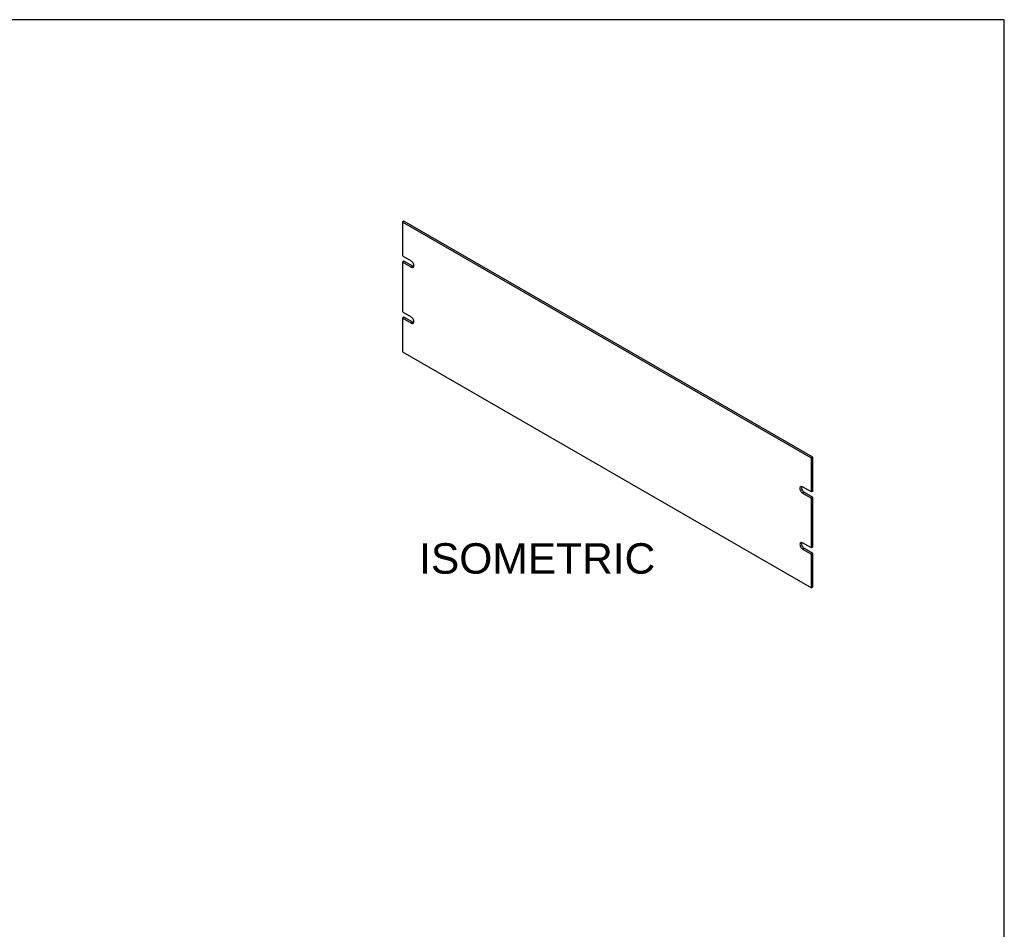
# Model space of a CAD drawing. Header units: inches. Extents: x 0 to 80, y 0 to 59.8.
# Tile 9 of 9: x 47.7 to 80, y 29.9 to 59.8. Entities that reach past the tile are written whole.
import ezdxf
from ezdxf.enums import TextEntityAlignment as Align

# ---------------------------------------------------------------- set-up
doc = ezdxf.new("R2010")
doc.units = ezdxf.units.IN
doc.header["$MEASUREMENT"] = 0
doc.layers.add('COM41756', color=7, linetype='Continuous')
doc.layers.add('Default', color=7, linetype='Continuous')
doc.styles.add('SEACAD_Arial', font='arial.ttf')

# ---------------------------------------------------------------- blocks, each defined once
blk = doc.blocks.new('SE4')
at = {"layer": 'COM41756', "color": 7, "linetype": 'Continuous'}
for p, q in [((60.276, 53.159), (60.225, 53.13)), ((73.66, 45.373), (60.225, 53.13)), ((60.225, 53.13), (60.225, 52.02)), ((73.711, 45.402), (60.276, 53.159)), ((60.225, 52.02), (60.513, 51.854)), ((60.276, 51.845), (60.225, 51.816)), ((60.225, 51.816), (60.225, 50.183)), ((60.513, 51.65), (60.225, 51.816)), ((60.563, 51.68), (60.276, 51.845)), ((60.563, 51.68), (60.513, 51.65)), ((60.225, 50.183), (60.513, 50.017)), ((60.276, 50.008), (60.225, 49.979)), ((60.225, 49.979), (60.225, 48.869)), ((60.513, 49.813), (60.225, 49.979)), ((60.563, 49.843), (60.276, 50.008)), ((60.563, 49.843), (60.513, 49.813)), ((60.225, 48.869), (73.66, 41.113)), ((73.711, 45.402), (73.66, 45.373)), ((73.66, 44.263), (73.66, 45.373)), ((73.711, 44.293), (73.711, 45.402)), ((73.66, 44.263), (73.373, 44.429)), ((73.424, 44.254), (73.373, 44.225)), ((73.373, 44.225), (73.66, 44.059)), ((73.424, 44.254), (73.711, 44.089)), ((73.711, 44.293), (73.66, 44.263)), ((73.711, 44.089), (73.66, 44.059)), ((73.66, 42.426), (73.66, 44.059)), ((73.711, 42.456), (73.711, 44.089)), ((73.66, 42.426), (73.373, 42.592)), ((73.424, 42.417), (73.373, 42.388)), ((73.373, 42.388), (73.66, 42.222)), ((73.424, 42.417), (73.711, 42.252)), ((73.711, 42.456), (73.66, 42.426)), ((73.711, 42.252), (73.66, 42.222)), ((73.66, 41.113), (73.66, 42.222)), ((73.711, 41.142), (73.711, 42.252)), ((73.711, 41.142), (73.66, 41.113))]:
    blk.add_line(p, q, dxfattribs=at)
for centre, major_axis, start_param, end_param in [((60.513, 51.752), (-0.063, 0.108), 2.356194, 5.497787), ((60.563, 51.782), (-0.063, 0.108), 2.356194, 2.722104), ((60.513, 49.915), (-0.062, 0.108), 2.356194, 5.497787), ((60.563, 49.945), (-0.062, 0.108), 2.356194, 2.722104), ((73.373, 44.327), (0.063, -0.108), 2.356194, 5.497787), ((73.424, 44.356), (0.063, -0.108), 3.561081, 5.497787), ((73.373, 42.49), (0.062, -0.108), 2.356194, 5.497787), ((73.424, 42.519), (0.062, -0.108), 3.561081, 5.497787)]:
    blk.add_ellipse(centre, major_axis=major_axis, ratio=0.57735, start_param=start_param, end_param=end_param, dxfattribs=at)

msp = doc.modelspace()

# ---------------------------------------------------------------- linework, layer by layer
at = {"layer": 'Default', "color": 7, "linetype": 'Continuous'}
for p, q in [((80, 59.783), (0, 59.783)), ((80, 0), (80, 59.783))]:
    msp.add_line(p, q, dxfattribs=at)

# ---------------------------------------------------------------- block references
at = {"layer": 'Default'}
msp.add_blockref('SE4', (0, 0), dxfattribs=at)

# ---------------------------------------------------------------- texts
at = {"layer": 'Default', "color": 7, "linetype": 'Continuous', "style": 'SEACAD_Arial'}
msp.add_text('ISOMETRIC', height=1, dxfattribs=at).set_placement((60.773, 42.579), align=Align.TOP_LEFT)

doc.saveas('drawing.dxf')
